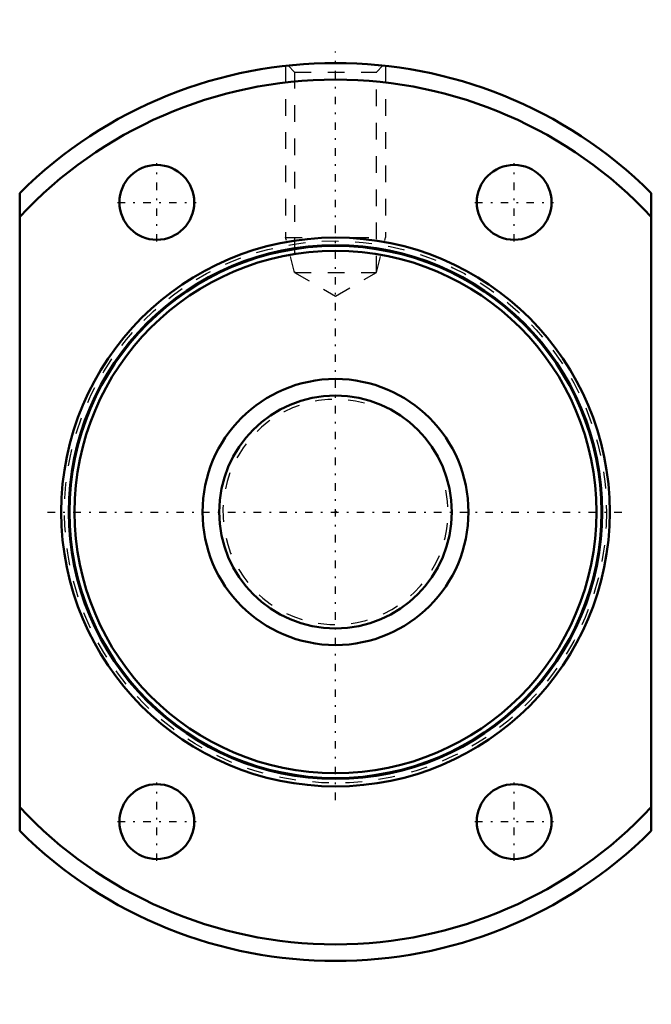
# Model space of a CAD drawing. Header units: millimetres. Extents: x -19 to 19, y -29.6 to 29.6.
import ezdxf

# ---------------------------------------------------------------- set-up
doc = ezdxf.new("R2010")
doc.units = ezdxf.units.MM
doc.linetypes.add('Center', pattern=[1.5, 0.45, -0.5, 0.05, -0.5])
doc.linetypes.add('Dashed', pattern=[2, 1, -1])
for name, color, linetype, lineweight in [('2d ConnectionPoints', 7, 'Continuous', 50), ('AM_0', 7, 'Continuous', 50), ('AM_5', 3, 'Continuous', 25), ('AM_7', 7, 'Center', 25), ('AM_9', 6, 'Dashed', 25)]:
    doc.layers.add(name, color=color, linetype=linetype, lineweight=lineweight)

# ---------------------------------------------------------------- blocks, each defined once
blk = doc.blocks.new('1_RR000SBK_1616_3_6Nut_0_in_SBK1616_3_6RRG0_65LC0_0000__2')
at = {"layer": 'AM_0'}
for p, q in [((-19, -19.183), (-19, 19.183)), ((19, 19.183), (19, -19.183))]:
    blk.add_line(p, q, dxfattribs=at)
for centre, radius in [((-10.75, 18.62), 2.25), ((10.75, 18.62), 2.25), ((0, 0), 16.5), ((0, 0), 16.05), ((0, 0), 16), ((0, 0), 15.7), ((-10.75, -18.62), 2.25), ((10.75, -18.62), 2.25)]:
    blk.add_circle(centre, radius, dxfattribs=at)
for radius, start, end in [(27, 45.27509, 134.72491), (26, 43.04908, 136.95092), (26, 223.04908, 316.95092), (27, 225.27509, 314.72491)]:
    blk.add_arc((0, 0), radius, start, end, dxfattribs=at)
at = {"layer": 'AM_5', "linetype": 'Dashed'}
for p, q in [((-3, 26.833), (-3, 16.5)), ((3, 26.833), (3, 16.5)), ((-2.458, 14.4), (-3, 16.5)), ((-3, 16.5), (3, 16.5)), ((2.459, 14.4), (3, 16.5))]:
    blk.add_line(p, q, dxfattribs=at)
at = {"layer": 'AM_7'}
for p, q in [((0, -17.325), (0, 27.701)), ((-10.75, 16.257), (-10.75, 20.982)), ((10.75, 16.257), (10.75, 20.982)), ((-13.113, 18.62), (-8.387, 18.62)), ((8.387, 18.62), (13.113, 18.62)), ((-17.325, 0), (17.325, 0)), ((-10.75, -20.982), (-10.75, -16.257)), ((10.75, -20.982), (10.75, -16.257)), ((-13.113, -18.62), (-8.387, -18.62)), ((8.387, -18.62), (13.113, -18.62))]:
    blk.add_line(p, q, dxfattribs=at)
at = {"layer": 'AM_9'}
for p, q in [((-2.845, 26.845), (-2.458, 26.459)), ((2.459, 26.459), (2.845, 26.845)), ((-2.458, 26.459), (-2.458, 14.4)), ((-2.458, 26.459), (2.459, 26.459)), ((2.459, 14.4), (2.459, 26.459)), ((-2.458, 14.4), (0, 12.981)), ((-2.458, 14.4), (2.459, 14.4)), ((0, 12.981), (2.459, 14.4))]:
    blk.add_line(p, q, dxfattribs=at)
blk.add_circle((0, 0), 16.3, dxfattribs=at)
blk = doc.blocks.new('2_RR000SBK_1616_3_60Shaft_0_in_SBK1616_3_6RRG0_65LC0_0000__2')
at = {"layer": 'AM_0'}
for radius in [8, 7]:
    blk.add_circle((0, 0), radius, dxfattribs=at)
at = {"layer": 'AM_5', "linetype": 'Dashed'}
blk.add_arc((0, 0), 6.773, 75, 15, dxfattribs=at)

msp = doc.modelspace()

# ---------------------------------------------------------------- linework, layer by layer
at = {"layer": '2d ConnectionPoints'}
msp.add_point((0, 0), dxfattribs=at)

# ---------------------------------------------------------------- block references
for name in ['1_RR000SBK_1616_3_6Nut_0_in_SBK1616_3_6RRG0_65LC0_0000__2', '2_RR000SBK_1616_3_60Shaft_0_in_SBK1616_3_6RRG0_65LC0_0000__2']:
    msp.add_blockref(name, (0, 0))

doc.saveas('drawing.dxf')
